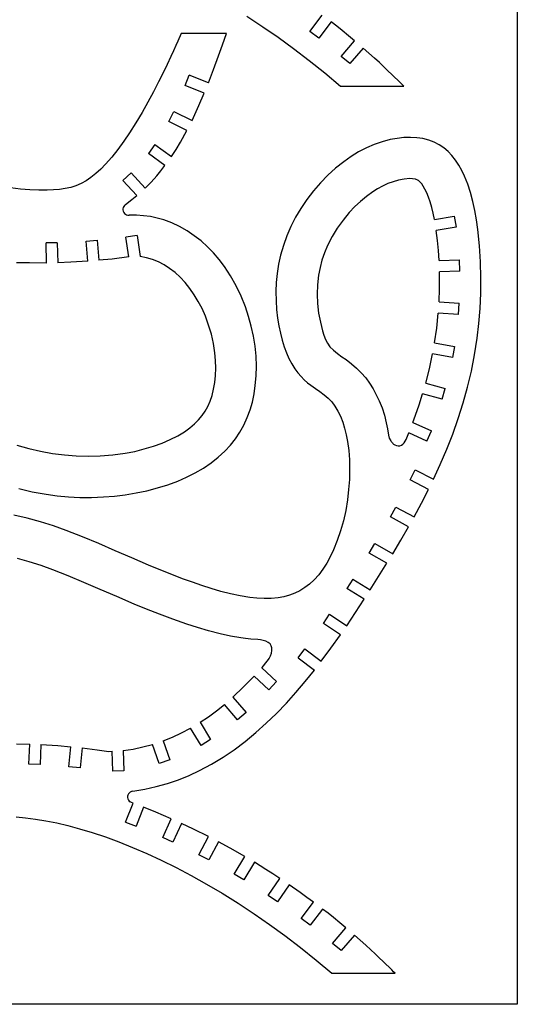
# Model space of a CAD drawing. Extents: x -123 to 123, y -118 to 118.
# Tile 5 of 6: x 61 to 123, y -118 to 5. Entities that reach past the tile are written whole.
import ezdxf

# ---------------------------------------------------------------- set-up
doc = ezdxf.new("R2010")
doc.units = 0
doc.header["$MEASUREMENT"] = 0
doc.layers.get('0').update_dxf_attribs({"linetype": 'CONTINUOUS'})

msp = doc.modelspace()

# ---------------------------------------------------------------- linework, layer by layer
for p, q in [((123.21, 117.56), (123.21, -117.56)), ((89.64, 5.11), (91.63, 3.79)), ((97.47, 3.2), (99.01, 5.22)), ((91.63, 3.79), (93.53, 2.47)), ((100.12, 4.38), (98.58, 2.36)), ((100.81, 3.85), (100.12, 4.38)), ((101.47, 3.32), (100.81, 3.85)), ((81.52, 2.94), (81.11, 2.01)), ((87.12, 2.94), (81.52, 2.94)), ((86.62, 1.55), (87.12, 2.94)), ((93.53, 2.47), (95.45, 1.08)), ((98.58, 2.36), (97.47, 3.2)), ((102.27, 2.67), (101.47, 3.32)), ((103.03, 2.04), (102.27, 2.67)), ((80.86, 1.44), (80.57, 0.8)), ((81.11, 2.01), (80.86, 1.44)), ((86.13, 0.19), (86.62, 1.55)), ((101.38, 0.11), (103.03, 2.04)), ((80.24, 0.1), (79.78, -0.89)), ((80.57, 0.8), (80.24, 0.1)), ((85.51, -1.51), (86.13, 0.19)), ((95.45, 1.08), (97.38, -0.4)), ((102.43, -0.79), (101.38, 0.11)), ((104.09, 1.14), (102.43, -0.79)), ((104.81, 0.5), (104.09, 1.14)), ((105.48, -0.1), (104.81, 0.5)), ((79.78, -0.89), (79.27, -1.95)), ((97.38, -0.4), (99.33, -1.95)), ((106.1, -0.67), (105.48, -0.1)), ((106.66, -1.2), (106.1, -0.67)), ((107.16, -1.68), (106.66, -1.2)), ((79.27, -1.95), (78.71, -3.07)), ((82.01, -3.51), (82.52, -2.22)), ((84.88, -3.16), (82.52, -2.22)), ((84.88, -3.16), (85.51, -1.51)), ((99.33, -1.95), (101.29, -3.59)), ((107.64, -2.14), (107.16, -1.68)), ((108.71, -3.19), (107.64, -2.14)), ((78.71, -3.07), (78.06, -4.31)), ((84.37, -4.45), (82.01, -3.51)), ((101.29, -3.59), (109.13, -3.59)), ((108.95, -3.43), (108.71, -3.19)), ((109.13, -3.59), (108.95, -3.43)), ((78.06, -4.31), (77.38, -5.59)), ((83.72, -5.99), (84.37, -4.45)), ((77.38, -5.59), (76.66, -6.87)), ((82.86, -7.87), (83.72, -5.99)), ((76.66, -6.87), (75.9, -8.14)), ((79.96, -7.97), (80.59, -6.72)), ((80.59, -6.72), (82.86, -7.87)), ((75.9, -8.14), (75.11, -9.38)), ((82.23, -9.11), (79.96, -7.97)), ((75.11, -9.38), (74.39, -10.44)), ((81.43, -10.56), (82.23, -9.11)), ((74.39, -10.44), (73.65, -11.46)), ((78.26, -10.83), (77.44, -11.96)), ((78.26, -10.83), (80.32, -12.32)), ((80.89, -11.45), (81.43, -10.56)), ((105.47, -10.83), (104.5, -11.26)), ((106.46, -10.49), (105.47, -10.83)), ((107.45, -10.22), (106.46, -10.49)), ((108.3, -10.07), (107.45, -10.22)), ((109.13, -9.98), (108.3, -10.07)), ((109.95, -9.95), (109.13, -9.98)), ((110.74, -9.99), (109.95, -9.95)), ((111.5, -10.1), (110.74, -9.99)), ((112.22, -10.29), (111.5, -10.1)), ((112.91, -10.55), (112.22, -10.29)), ((113.52, -10.87), (112.91, -10.55)), ((114.09, -11.25), (113.52, -10.87)), ((73.65, -11.46), (72.9, -12.41)), ((79.5, -13.44), (77.44, -11.96)), ((80.32, -12.32), (80.89, -11.45)), ((103.53, -11.76), (102.59, -12.34)), ((104.5, -11.26), (103.53, -11.76)), ((114.62, -11.71), (114.09, -11.25)), ((115.11, -12.21), (114.62, -11.71)), ((115.55, -12.78), (115.11, -12.21)), ((72.14, -13.28), (71.54, -13.89)), ((72.9, -12.41), (72.14, -13.28)), ((101.67, -12.98), (100.66, -13.78)), ((102.59, -12.34), (101.67, -12.98)), ((115.96, -13.39), (115.55, -12.78)), ((116.33, -14.05), (115.96, -13.39)), ((70.93, -14.45), (70.32, -14.94)), ((71.54, -13.89), (70.93, -14.45)), ((74.29, -15.3), (75.32, -14.36)), ((75.32, -14.36), (77.03, -16.24)), ((78.47, -14.71), (79, -14.09)), ((79, -14.09), (79.5, -13.44)), ((99.7, -14.65), (98.78, -15.59)), ((100.66, -13.78), (99.7, -14.65)), ((116.67, -14.75), (116.33, -14.05)), ((69.09, -15.69), (68.45, -15.95)), ((69.71, -15.35), (69.09, -15.69)), ((70.32, -14.94), (69.71, -15.35)), ((76, -17.17), (74.29, -15.3)), ((77.03, -16.24), (77.77, -15.49)), ((77.77, -15.49), (78.47, -14.71)), ((98.78, -15.59), (97.91, -16.59)), ((107.14, -15.69), (106.5, -15.99)), ((107.8, -15.45), (107.14, -15.69)), ((108.48, -15.26), (107.8, -15.45)), ((109.17, -15.13), (108.48, -15.26)), ((109.87, -15.07), (109.17, -15.13)), ((110.23, -15.08), (109.87, -15.07)), ((110.6, -15.15), (110.23, -15.08)), ((110.68, -15.17), (110.6, -15.15)), ((110.77, -15.21), (110.68, -15.17)), ((110.85, -15.25), (110.77, -15.21)), ((110.94, -15.3), (110.85, -15.25)), ((111.05, -15.38), (110.94, -15.3)), ((111.18, -15.51), (111.05, -15.38)), ((111.35, -15.72), (111.18, -15.51)), ((111.55, -16.01), (111.35, -15.72)), ((117.07, -15.75), (116.67, -14.75)), ((117.41, -16.8), (117.07, -15.75)), ((61.57, -16.36), (60.34, -16.2)), ((62.74, -16.46), (61.57, -16.36)), ((63.85, -16.51), (62.74, -16.46)), ((64.89, -16.52), (63.85, -16.51)), ((65.68, -16.48), (64.89, -16.52)), ((66.42, -16.42), (65.68, -16.48)), ((67.13, -16.31), (66.42, -16.42)), ((67.8, -16.16), (67.13, -16.31)), ((68.45, -15.95), (67.8, -16.16)), ((97.91, -16.59), (97.1, -17.65)), ((105.28, -16.7), (104.49, -17.27)), ((105.88, -16.32), (105.28, -16.7)), ((106.5, -15.99), (105.88, -16.32)), ((111.76, -16.37), (111.55, -16.01)), ((111.98, -16.82), (111.76, -16.37)), ((112.2, -17.36), (111.98, -16.82)), ((117.7, -17.89), (117.41, -16.8)), ((74.59, -18.28), (74.47, -18.39)), ((74.59, -18.28), (75.39, -17.67)), ((75.39, -17.67), (76, -17.17)), ((97.1, -17.65), (96.35, -18.77)), ((103.75, -17.89), (103.04, -18.55)), ((104.49, -17.27), (103.75, -17.89)), ((112.41, -17.97), (112.2, -17.36)), ((112.6, -18.64), (112.41, -17.97)), ((117.94, -19.03), (117.7, -17.89)), ((74.32, -18.66), (74.29, -18.81)), ((74.29, -18.81), (74.29, -18.96)), ((74.29, -18.96), (74.33, -19.12)), ((74.38, -18.52), (74.32, -18.66)), ((74.33, -19.12), (74.39, -19.26)), ((74.47, -18.39), (74.38, -18.52)), ((74.39, -19.26), (74.49, -19.38)), ((74.49, -19.38), (74.61, -19.48)), ((74.61, -19.48), (74.74, -19.55)), ((74.74, -19.55), (74.89, -19.6)), ((96.35, -18.77), (95.71, -19.86)), ((102.37, -19.26), (101.59, -20.21)), ((103.04, -18.55), (102.37, -19.26)), ((112.78, -19.37), (112.6, -18.64)), ((112.94, -20.15), (112.78, -19.37)), ((118.15, -20.19), (117.94, -19.03)), ((74.89, -19.6), (75.05, -19.61)), ((75.95, -19.61), (75.05, -19.61)), ((76.83, -19.67), (75.95, -19.61)), ((77.7, -19.79), (76.83, -19.67)), ((78.53, -19.97), (77.7, -19.79)), ((79.35, -20.2), (78.53, -19.97)), ((80.36, -20.57), (79.35, -20.2)), ((81.32, -21.02), (80.36, -20.57)), ((95.71, -19.86), (95.13, -21)), ((101.59, -20.21), (100.87, -21.21)), ((112.94, -20.15), (115.38, -19.73)), ((115.38, -19.73), (115.62, -21.1)), ((118.31, -21.37), (118.15, -20.19)), ((82.25, -21.55), (81.32, -21.02)), ((83.14, -22.15), (82.25, -21.55)), ((95.13, -21), (94.62, -22.16)), ((100.87, -21.21), (100.24, -22.27)), ((115.62, -21.1), (113.16, -21.52)), ((113.31, -22.74), (113.16, -21.52)), ((118.51, -23.4), (118.31, -21.37)), ((66.13, -23.02), (64.74, -23.05)), ((64.8, -25.55), (64.74, -23.05)), ((66.13, -23.02), (66.19, -25.52)), ((69.71, -22.83), (71.1, -22.71)), ((69.92, -25.33), (69.71, -22.83)), ((71.1, -22.71), (71.3, -25.21)), ((76.04, -22.12), (74.66, -22.32)), ((75.02, -24.79), (74.66, -22.32)), ((76.04, -22.12), (76.42, -24.75)), ((83.98, -22.81), (83.14, -22.15)), ((84.77, -23.53), (83.98, -22.81)), ((94.62, -22.16), (94.19, -23.36)), ((100.24, -22.27), (99.68, -23.37)), ((113.42, -23.99), (113.31, -22.74)), ((85.51, -24.3), (84.77, -23.53)), ((86.21, -25.12), (85.51, -24.3)), ((94.19, -23.36), (93.83, -24.57)), ((99.3, -24.27), (98.98, -25.18)), ((99.68, -23.37), (99.3, -24.27)), ((113.5, -25.24), (113.42, -23.99)), ((118.64, -25.41), (118.51, -23.4)), ((62.7, -25.54), (61.06, -25.51)), ((64.8, -25.55), (62.7, -25.54)), ((67.83, -25.45), (66.19, -25.52)), ((69.92, -25.33), (67.83, -25.45)), ((72.94, -25.05), (71.3, -25.21)), ((75.02, -24.79), (72.94, -25.05)), ((77.19, -24.9), (76.42, -24.75)), ((77.95, -25.11), (77.19, -24.9)), ((78.68, -25.4), (77.95, -25.11)), ((79.39, -25.76), (78.68, -25.4)), ((86.87, -25.99), (86.21, -25.12)), ((93.83, -24.57), (93.58, -25.7)), ((98.98, -25.18), (98.74, -26.12)), ((113.5, -25.24), (116.03, -25.15)), ((116.08, -26.54), (116.03, -25.15)), ((118.69, -27.38), (118.64, -25.41)), ((80.08, -26.21), (79.39, -25.76)), ((80.76, -26.74), (80.08, -26.21)), ((81.39, -27.32), (80.76, -26.74)), ((87.64, -27.15), (86.87, -25.99)), ((93.41, -26.83), (93.3, -27.97)), ((93.58, -25.7), (93.41, -26.83)), ((98.74, -26.12), (98.55, -27.07)), ((116.08, -26.54), (113.55, -26.63)), ((113.56, -26.98), (113.55, -26.63)), ((82, -27.97), (81.39, -27.32)), ((82.58, -28.7), (82, -27.97)), ((88.33, -28.38), (87.64, -27.15)), ((93.3, -27.97), (93.26, -29.1)), ((98.55, -27.07), (98.42, -28.24)), ((113.56, -28.69), (113.56, -26.98)), ((118.67, -29.3), (118.69, -27.38)), ((83.13, -29.48), (82.58, -28.7)), ((88.94, -29.65), (88.33, -28.38)), ((93.26, -29.1), (93.28, -30.23)), ((98.42, -28.24), (98.38, -29.41)), ((113.5, -30.36), (113.56, -28.69)), ((118.59, -31.19), (118.67, -29.3)), ((83.63, -30.32), (83.13, -29.48)), ((84.1, -31.2), (83.63, -30.32)), ((89.47, -30.97), (88.94, -29.65)), ((93.28, -30.23), (93.35, -31.33)), ((98.38, -29.41), (98.43, -30.59)), ((113.5, -30.36), (115.99, -30.53)), ((115.9, -31.92), (115.99, -30.53)), ((84.51, -32.13), (84.1, -31.2)), ((89.87, -32.17), (89.47, -30.97)), ((93.35, -31.33), (93.47, -32.4)), ((98.43, -30.59), (98.56, -31.75)), ((98.56, -31.75), (98.78, -32.9)), ((113.21, -33.62), (113.41, -31.75)), ((115.9, -31.92), (113.41, -31.75)), ((118.44, -33.05), (118.59, -31.19)), ((84.92, -33.24), (84.51, -32.13)), ((90.21, -33.39), (89.87, -32.17)), ((93.47, -32.4), (93.63, -33.35)), ((98.78, -32.9), (98.9, -33.44)), ((85.26, -34.38), (84.92, -33.24)), ((90.48, -34.62), (90.21, -33.39)), ((93.63, -33.35), (93.82, -34.26)), ((98.9, -33.44), (99.05, -33.97)), ((99.05, -33.97), (99.21, -34.5)), ((112.95, -35.46), (113.21, -33.62)), ((118.22, -34.87), (118.44, -33.05)), ((85.52, -35.53), (85.26, -34.38)), ((90.67, -35.86), (90.48, -34.62)), ((93.82, -34.26), (94.04, -35.12)), ((94.04, -35.12), (94.3, -35.94)), ((99.21, -34.5), (99.41, -35.02)), ((99.41, -35.02), (99.66, -35.5)), ((117.9, -36.93), (118.22, -34.87)), ((85.7, -36.68), (85.52, -35.53)), ((90.8, -37.1), (90.67, -35.86)), ((94.3, -35.94), (94.58, -36.7)), ((99.66, -35.5), (99.97, -35.93)), ((99.97, -35.93), (100.4, -36.38)), ((100.4, -36.38), (100.9, -36.79)), ((112.95, -35.46), (115.42, -35.91)), ((115.42, -35.91), (115.17, -37.28)), ((85.78, -37.64), (85.7, -36.68)), ((85.81, -38.58), (85.78, -37.64)), ((90.84, -38.34), (90.8, -37.1)), ((94.58, -36.7), (94.88, -37.39)), ((94.88, -37.39), (95.23, -38.07)), ((100.9, -36.79), (101.43, -37.17)), ((101.43, -37.17), (101.97, -37.54)), ((101.97, -37.54), (102.64, -38.05)), ((112.32, -38.66), (112.71, -36.83)), ((115.17, -37.28), (112.71, -36.83)), ((117.51, -38.95), (117.9, -36.93)), ((85.78, -39.49), (85.81, -38.58)), ((90.82, -39.56), (90.84, -38.34)), ((95.23, -38.07), (95.6, -38.66)), ((95.6, -38.66), (95.98, -39.18)), ((102.64, -38.05), (103.27, -38.61)), ((103.27, -38.61), (103.86, -39.19)), ((111.86, -40.46), (112.32, -38.66)), ((117.04, -40.94), (117.51, -38.95)), ((85.69, -40.37), (85.78, -39.49)), ((90.71, -40.76), (90.82, -39.56)), ((95.98, -39.18), (96.38, -39.64)), ((96.38, -39.64), (96.78, -40.04)), ((96.78, -40.04), (97.19, -40.4)), ((103.86, -39.19), (104.41, -39.8)), ((104.41, -39.8), (104.89, -40.47)), ((85.35, -41.97), (85.54, -41.2)), ((85.54, -41.2), (85.69, -40.37)), ((90.56, -41.79), (90.71, -40.76)), ((97.19, -40.4), (97.61, -40.72)), ((97.61, -40.72), (98.17, -41.12)), ((98.17, -41.12), (98.72, -41.51)), ((98.72, -41.51), (99.25, -41.9)), ((104.89, -40.47), (105.32, -41.17)), ((105.32, -41.17), (105.72, -41.9)), ((111.86, -40.46), (114.27, -41.12)), ((113.91, -42.46), (114.27, -41.12)), ((116.5, -42.89), (117.04, -40.94)), ((84.81, -43.34), (85.1, -42.69)), ((85.1, -42.69), (85.35, -41.97)), ((90.34, -42.8), (90.56, -41.79)), ((99.25, -41.9), (99.75, -42.33)), ((99.75, -42.33), (100.19, -42.79)), ((105.72, -41.9), (106.07, -42.64)), ((106.07, -42.64), (106.43, -43.53)), ((111.05, -43.13), (111.47, -41.8)), ((113.91, -42.46), (111.47, -41.8)), ((84.11, -44.47), (84.49, -43.93)), ((84.49, -43.93), (84.81, -43.34)), ((89.71, -44.73), (90.06, -43.78)), ((90.06, -43.78), (90.34, -42.8)), ((100.19, -42.79), (100.59, -43.32)), ((100.59, -43.32), (100.95, -43.92)), ((100.95, -43.92), (101.27, -44.57)), ((106.43, -43.53), (106.73, -44.45)), ((110.59, -44.45), (111.05, -43.13)), ((115.88, -44.84), (116.5, -42.89)), ((83.16, -45.51), (83.67, -45)), ((83.67, -45), (84.11, -44.47)), ((89.29, -45.66), (89.71, -44.73)), ((101.27, -44.57), (101.55, -45.29)), ((106.73, -44.45), (106.96, -45.39)), ((110.26, -45.33), (110.59, -44.45)), ((115.2, -46.77), (115.88, -44.84)), ((81.92, -46.48), (82.58, -46)), ((82.58, -46), (83.16, -45.51)), ((88.8, -46.54), (89.29, -45.66)), ((101.55, -45.29), (101.79, -46.05)), ((101.79, -46.05), (101.99, -46.86)), ((106.96, -45.39), (107.04, -45.76)), ((107.04, -45.76), (107.11, -46.14)), ((107.11, -46.14), (107.22, -46.91)), ((110.26, -45.33), (112.56, -46.37)), ((111.99, -47.64), (112.56, -46.37)), ((79.14, -47.9), (80.15, -47.47)), ((80.15, -47.47), (81.08, -46.99)), ((81.08, -46.99), (81.92, -46.48)), ((87.62, -48.16), (88.25, -47.38)), ((88.25, -47.38), (88.8, -46.54)), ((101.99, -46.86), (102.15, -47.71)), ((107.22, -46.91), (107.33, -47.29)), ((107.33, -47.29), (107.51, -47.63)), ((107.51, -47.63), (107.58, -47.71)), ((109.18, -47.85), (109.31, -47.66)), ((109.31, -47.66), (109.42, -47.45)), ((109.42, -47.45), (109.59, -47.04)), ((109.59, -47.04), (109.75, -46.63)), ((111.99, -47.64), (109.75, -46.63)), ((114.46, -48.66), (115.2, -46.77)), ((61.13, -48.14), (62.59, -48.55)), ((62.59, -48.55), (64.05, -48.9)), ((75.75, -48.92), (76.93, -48.63)), ((76.93, -48.63), (78.07, -48.29)), ((78.07, -48.29), (79.14, -47.9)), ((86.93, -48.9), (87.62, -48.16)), ((102.15, -47.71), (102.3, -48.83)), ((102.3, -48.83), (102.39, -49.99)), ((107.58, -47.71), (107.64, -47.8)), ((107.64, -47.8), (107.71, -47.87)), ((107.71, -47.87), (107.79, -47.95)), ((107.79, -47.95), (107.87, -48.01)), ((107.87, -48.01), (107.95, -48.07)), ((107.95, -48.07), (108.03, -48.12)), ((108.03, -48.12), (108.23, -48.21)), ((108.23, -48.21), (108.44, -48.25)), ((108.44, -48.25), (108.65, -48.24)), ((108.65, -48.24), (108.84, -48.16)), ((108.84, -48.16), (109.02, -48.03)), ((109.02, -48.03), (109.18, -47.85)), ((113.66, -50.54), (114.46, -48.66)), ((64.05, -48.9), (65.53, -49.17)), ((65.53, -49.17), (67.02, -49.37)), ((67.02, -49.37), (68.46, -49.49)), ((68.46, -49.49), (69.95, -49.53)), ((69.95, -49.53), (71.47, -49.49)), ((71.47, -49.49), (73.01, -49.36)), ((73.01, -49.36), (74.54, -49.15)), ((74.54, -49.15), (75.75, -48.92)), ((85.21, -50.36), (86.1, -49.66)), ((86.1, -49.66), (86.93, -48.9)), ((102.39, -49.99), (102.41, -51.19)), ((83.25, -51.59), (84.26, -51)), ((84.26, -51), (85.21, -50.36)), ((102.41, -51.19), (102.38, -52.41)), ((109.91, -52.47), (110.54, -51.23)), ((110.54, -51.23), (112.8, -52.39)), ((112.8, -52.39), (113.66, -50.54)), ((81.09, -52.61), (82.19, -52.13)), ((82.19, -52.13), (83.25, -51.59)), ((102.38, -52.41), (102.29, -53.64)), ((112.19, -53.64), (109.91, -52.47)), ((61.38, -53.55), (63.04, -53.94)), ((77.25, -53.81), (78.56, -53.47)), ((78.56, -53.47), (79.84, -53.07)), ((79.84, -53.07), (81.09, -52.61)), ((102.29, -53.64), (102.14, -54.96)), ((111.31, -55.36), (112.19, -53.64)), ((63.04, -53.94), (64.75, -54.25)), ((64.75, -54.25), (66.11, -54.43)), ((66.11, -54.43), (67.51, -54.56)), ((67.51, -54.56), (68.94, -54.63)), ((68.94, -54.63), (70.4, -54.64)), ((70.4, -54.64), (71.87, -54.58)), ((71.87, -54.58), (73.23, -54.48)), ((73.23, -54.48), (74.58, -54.31)), ((74.58, -54.31), (75.92, -54.09)), ((75.92, -54.09), (77.25, -53.81)), ((102.14, -54.96), (101.92, -56.26)), ((107.49, -57.07), (108.15, -55.85)), ((108.15, -55.85), (110.4, -57.07)), ((110.4, -57.07), (111.31, -55.36)), ((62.4, -57.21), (60.73, -56.83)), ((64.04, -57.67), (62.4, -57.21)), ((101.92, -56.26), (101.63, -57.55)), ((109.72, -58.29), (107.49, -57.07)), ((65.65, -58.18), (64.04, -57.67)), ((67.25, -58.75), (65.65, -58.18)), ((101.63, -57.55), (101.29, -58.8)), ((108.75, -59.96), (109.72, -58.29)), ((69.27, -59.54), (67.25, -58.75)), ((71.29, -60.37), (69.27, -59.54)), ((101.29, -58.8), (100.88, -60)), ((73.32, -61.25), (71.29, -60.37)), ((100.88, -60), (100.42, -61.15)), ((104.84, -61.55), (105.54, -60.35)), ((105.54, -60.35), (107.76, -61.64)), ((107.76, -61.64), (108.75, -59.96)), ((62.65, -62.62), (61.19, -62.21)), ((75.37, -62.14), (73.32, -61.25)), ((77.46, -63.04), (75.37, -62.14)), ((100.01, -62), (99.57, -62.8)), ((100.42, -61.15), (100.01, -62)), ((107.03, -62.82), (104.84, -61.55)), ((64.12, -63.1), (62.65, -62.62)), ((65.6, -63.63), (64.12, -63.1)), ((79.59, -63.92), (77.46, -63.04)), ((99.09, -63.55), (98.57, -64.24)), ((99.57, -62.8), (99.09, -63.55)), ((104.97, -66.12), (107.03, -62.82)), ((67.5, -64.38), (65.6, -63.63)), ((69.44, -65.19), (67.5, -64.38)), ((81.79, -64.77), (79.59, -63.92)), ((82.92, -65.18), (81.79, -64.77)), ((98.57, -64.24), (98.03, -64.85)), ((102.79, -64.77), (102.06, -65.95)), ((102.79, -64.77), (104.97, -66.12)), ((71.44, -66.05), (69.44, -65.19)), ((84.07, -65.57), (82.92, -65.18)), ((85.24, -65.95), (84.07, -65.57)), ((86.42, -66.3), (85.24, -65.95)), ((96.86, -65.84), (96.24, -66.22)), ((97.45, -65.4), (96.86, -65.84)), ((98.03, -64.85), (97.45, -65.4)), ((104.21, -67.29), (102.06, -65.95)), ((73.51, -66.95), (71.44, -66.05)), ((75.66, -67.87), (73.51, -66.95)), ((87.62, -66.61), (86.42, -66.3)), ((88.82, -66.87), (87.62, -66.61)), ((90.01, -67.06), (88.82, -66.87)), ((90.91, -67.15), (90.01, -67.06)), ((91.81, -67.19), (90.91, -67.15)), ((92.68, -67.17), (91.81, -67.19)), ((93.54, -67.09), (92.68, -67.17)), ((94.25, -66.96), (93.54, -67.09)), ((94.93, -66.77), (94.25, -66.96)), ((95.6, -66.53), (94.93, -66.77)), ((96.24, -66.22), (95.6, -66.53)), ((77.22, -68.51), (75.66, -67.87)), ((103.14, -68.93), (104.21, -67.29)), ((78.82, -69.15), (77.22, -68.51)), ((80.48, -69.77), (78.82, -69.15)), ((99.16, -70.29), (99.93, -69.14)), ((99.93, -69.14), (102.05, -70.56)), ((102.05, -70.56), (103.14, -68.93)), ((82.2, -70.37), (80.48, -69.77)), ((83.53, -70.8), (82.2, -70.37)), ((84.91, -71.21), (83.53, -70.8)), ((101.26, -71.7), (99.16, -70.29)), ((86.36, -71.59), (84.91, -71.21)), ((87.62, -71.86), (86.36, -71.59)), ((88.92, -72.08), (87.62, -71.86)), ((89.22, -72.12), (88.92, -72.08)), ((100.09, -73.35), (101.26, -71.7)), ((89.51, -72.16), (89.22, -72.12)), ((89.82, -72.19), (89.51, -72.16)), ((90.16, -72.23), (89.82, -72.19)), ((91.03, -72.29), (90.16, -72.23)), ((91.36, -72.32), (91.03, -72.29)), ((91.69, -72.38), (91.36, -72.32)), ((92.01, -72.48), (91.69, -72.38)), ((92.3, -72.63), (92.01, -72.48)), ((92.53, -72.82), (92.3, -72.63)), ((92.69, -73.06), (92.53, -72.82)), ((92.77, -73.33), (92.69, -73.06)), ((92.41, -74.63), (92.58, -74.31)), ((92.58, -74.31), (92.7, -73.97)), ((92.7, -73.97), (92.77, -73.64)), ((92.77, -73.64), (92.77, -73.33)), ((96.02, -74.54), (96.86, -73.43)), ((96.02, -74.54), (98.04, -76.08)), ((96.86, -73.43), (98.89, -74.98)), ((98.89, -74.98), (100.09, -73.35)), ((91.52, -75.78), (91.75, -75.51)), ((91.75, -75.51), (91.99, -75.23)), ((91.99, -75.23), (92.21, -74.94)), ((92.21, -74.94), (92.41, -74.63)), ((89.26, -78.17), (90.58, -76.81)), ((92.39, -78.52), (90.58, -76.81)), ((91.52, -75.78), (93.34, -77.51)), ((96.91, -77.49), (98.04, -76.08)), ((87.92, -79.43), (89.26, -78.17)), ((93.34, -77.51), (92.39, -78.52)), ((95.75, -78.85), (96.91, -77.49)), ((87.92, -79.43), (89.56, -81.33)), ((94.56, -80.18), (95.75, -78.85)), ((85.88, -81.13), (86.87, -80.34)), ((88.51, -82.24), (86.87, -80.34)), ((93.33, -81.45), (94.56, -80.18)), ((83.86, -82.55), (84.88, -81.87)), ((84.88, -81.87), (85.88, -81.13)), ((89.56, -81.33), (88.51, -82.24)), ((92.07, -82.68), (93.33, -81.45)), ((83.86, -82.55), (85.16, -84.7)), ((90.77, -83.84), (92.07, -82.68)), ((80.44, -84.39), (81.56, -83.86)), ((81.56, -83.86), (82.67, -83.27)), ((83.97, -85.42), (82.67, -83.27)), ((89.44, -84.94), (90.77, -83.84)), ((61.07, -85.22), (62.72, -85.25)), ((62.61, -87.75), (62.72, -85.25)), ((64.11, -85.31), (64, -87.8)), ((64.11, -85.31), (66.19, -85.44)), ((66.19, -85.44), (67.83, -85.58)), ((76.77, -85.62), (77.97, -85.3)), ((78.78, -87.67), (77.97, -85.3)), ((79.29, -84.86), (80.44, -84.39)), ((79.29, -84.86), (80.1, -87.23)), ((85.16, -84.7), (83.97, -85.42)), ((88.09, -85.96), (89.44, -84.94)), ((67.57, -88.07), (67.83, -85.58)), ((69.22, -85.73), (68.96, -88.21)), ((69.22, -85.73), (71.08, -85.96)), ((71.08, -85.96), (72.54, -86.17)), ((72.54, -86.17), (72.93, -86.15)), ((73.01, -88.63), (72.93, -86.15)), ((74.32, -86.05), (75.55, -85.87)), ((74.32, -86.05), (74.4, -88.59)), ((75.55, -85.87), (76.77, -85.62)), ((86.7, -86.9), (88.09, -85.96)), ((64, -87.8), (62.61, -87.75)), ((80.1, -87.23), (78.78, -87.67)), ((83.78, -88.55), (85.26, -87.76)), ((85.26, -87.76), (86.7, -86.9)), ((68.96, -88.21), (67.57, -88.07)), ((74.4, -88.59), (73.01, -88.63)), ((81.17, -89.68), (82.49, -89.14)), ((82.49, -89.14), (83.78, -88.55)), ((78.41, -90.53), (79.81, -90.14)), ((79.81, -90.14), (81.17, -89.68)), ((74.91, -91.58), (74.87, -91.74)), ((74.98, -91.44), (74.91, -91.58)), ((75.08, -91.31), (74.98, -91.44)), ((75.2, -91.21), (75.08, -91.31)), ((75.35, -91.14), (75.2, -91.21)), ((75.5, -91.1), (75.35, -91.14)), ((75.5, -91.1), (76.98, -90.85)), ((76.98, -90.85), (78.41, -90.53)), ((74.62, -94.95), (75.54, -92.58)), ((74.87, -91.74), (74.87, -91.9)), ((74.87, -91.9), (74.91, -92.06)), ((74.91, -92.06), (74.98, -92.21)), ((74.98, -92.21), (75.07, -92.33)), ((75.07, -92.33), (75.2, -92.44)), ((75.34, -92.51), (75.2, -92.44)), ((75.54, -92.58), (75.34, -92.51)), ((76.83, -93.08), (75.91, -95.45)), ((78.38, -93.71), (76.83, -93.08)), ((80.28, -94.53), (78.38, -93.71)), ((61.04, -94.3), (62.21, -94.41)), ((62.21, -94.41), (63.44, -94.56)), ((63.44, -94.56), (64.72, -94.78)), ((64.72, -94.78), (66.07, -95.05)), ((66.07, -95.05), (67.46, -95.38)), ((74.62, -94.95), (75.91, -95.45)), ((79.23, -96.85), (80.28, -94.53)), ((81.54, -95.1), (80.49, -97.42)), ((83.05, -95.82), (81.54, -95.1)), ((67.46, -95.38), (68.91, -95.77)), ((68.91, -95.77), (70.48, -96.24)), ((70.48, -96.24), (72.1, -96.78)), ((84.9, -96.74), (83.05, -95.82)), ((72.1, -96.78), (73.77, -97.4)), ((73.77, -97.4), (75.48, -98.08)), ((80.49, -97.42), (79.23, -96.85)), ((83.72, -98.99), (84.9, -96.74)), ((86.13, -97.39), (84.95, -99.64)), ((87.6, -98.19), (86.13, -97.39)), ((75.48, -98.08), (77.24, -98.83)), ((77.24, -98.83), (79.04, -99.67)), ((84.95, -99.64), (83.72, -98.99)), ((89.39, -99.21), (87.6, -98.19)), ((79.04, -99.67), (80.88, -100.57)), ((88.09, -101.4), (89.39, -99.21)), ((90.59, -99.93), (89.28, -102.11)), ((92.01, -100.82), (90.59, -99.93)), ((80.88, -100.57), (82.75, -101.56)), ((89.28, -102.11), (88.09, -101.4)), ((92.89, -101.38), (92.01, -100.82)), ((93.74, -101.94), (92.89, -101.38)), ((82.75, -101.56), (84.66, -102.63)), ((84.66, -102.63), (86.6, -103.77)), ((92.31, -104.04), (93.74, -101.94)), ((86.6, -103.77), (88.56, -105)), ((94.89, -102.71), (93.47, -104.82)), ((96.28, -103.69), (94.89, -102.71)), ((97.12, -104.29), (96.28, -103.69)), ((88.56, -105), (90.55, -106.32)), ((93.47, -104.82), (92.31, -104.04)), ((96.39, -106.91), (97.93, -104.89)), ((97.93, -104.89), (97.12, -104.29)), ((90.55, -106.32), (92.45, -107.64)), ((99.04, -105.73), (97.5, -107.75)), ((99.73, -106.26), (99.04, -105.73)), ((100.39, -106.79), (99.73, -106.26)), ((97.5, -107.75), (96.39, -106.91)), ((101.19, -107.44), (100.39, -106.79)), ((101.95, -108.07), (101.19, -107.44)), ((92.45, -107.64), (94.37, -109.03)), ((100.3, -110), (101.95, -108.07)), ((94.37, -109.03), (96.3, -110.51)), ((103.01, -108.97), (101.36, -110.9)), ((103.73, -109.61), (103.01, -108.97)), ((104.4, -110.21), (103.73, -109.61)), ((96.3, -110.51), (98.25, -112.06)), ((101.36, -110.9), (100.3, -110)), ((105.02, -110.78), (104.4, -110.21)), ((105.58, -111.3), (105.02, -110.78)), ((98.25, -112.06), (100.21, -113.7)), ((106.08, -111.79), (105.58, -111.3)), ((106.56, -112.25), (106.08, -111.79)), ((107.63, -113.3), (106.56, -112.25)), ((107.87, -113.53), (107.63, -113.3)), ((108.05, -113.7), (107.87, -113.53)), ((100.21, -113.7), (108.05, -113.7)), ((123.21, -117.56), (-123.21, -117.56))]:
    msp.add_line(p, q)

doc.saveas('drawing.dxf')
